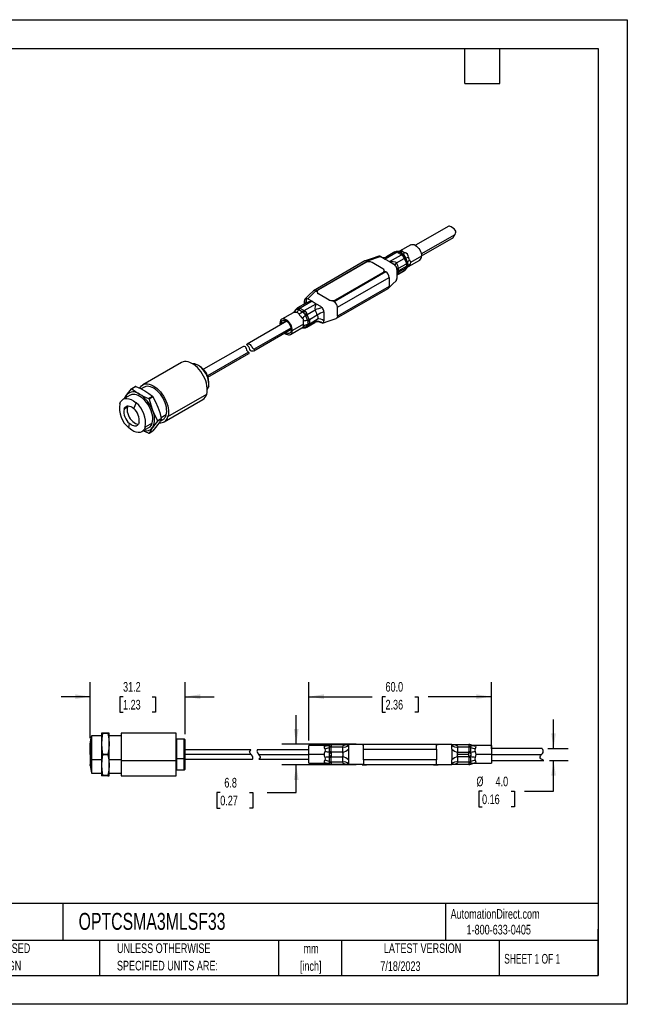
# Model space of a CAD drawing. Header units: millimetres. Extents: x 0 to 419, y 0 to 324.
# Tile 2 of 2: x 219 to 419, y 0 to 324. Entities that reach past the tile are written whole.
import ezdxf

# ---------------------------------------------------------------- set-up
doc = ezdxf.new("R2010")
doc.units = ezdxf.units.MM
doc.header["$LTSCALE"] = 1.5
doc.linetypes.add('CENTERX2', pattern=[20.32, 12.7, -2.54, 2.54, -2.54])
doc.layers.add('DIMENSIONS', color=140, linetype='Continuous', lineweight=25)
doc.layers.add('TEXT', color=140, linetype='Continuous', lineweight=25)
doc.styles.add('SLDTEXTSTYLE0', font='TXT', dxfattribs={"width": 0.7})
doc.styles.add('SLDTEXTSTYLE2', font='TXT', dxfattribs={"width": 0.65})
doc.dimstyles.new('SLDDIMSTYLE0', dxfattribs={"dimtxt": 3.237012, "dimasz": 4.953, "dimexe": 0, "dimexo": 0.0625, "dimgap": 0.809253, "dimtad": 0, "dimtih": 1, "dimtoh": 1, "dimrnd": 1e-09, "dimzin": 4, "dimdsep": 46, "dimtxsty": 'SLDTEXTSTYLE0', "dimsah": 1, "dimcen": 0.09, "dimadec": 0, "dimazin": 1, "dimtfac": 1, "dimtmove": 0, "dimatfit": 0, "dimfxl": 0, "dimfrac": 2, "dimtolj": 1, "dimtzin": 12, "dimarcsym": 0})
doc.dimstyles.new('SLDDIMSTYLE3', dxfattribs={"dimtxt": 3.237012, "dimasz": 4.953, "dimexe": 0, "dimexo": 0.0625, "dimgap": 0.809253, "dimtad": 0, "dimtih": 1, "dimtoh": 1, "dimrnd": 1e-09, "dimzin": 12, "dimdsep": 46, "dimtxsty": 'SLDTEXTSTYLE0', "dimsah": 1, "dimcen": 0.09, "dimadec": 0, "dimazin": 3, "dimtfac": 1, "dimtmove": 0, "dimatfit": 0, "dimfxl": 0, "dimfrac": 2, "dimtolj": 1, "dimtzin": 12, "dimarcsym": 0})
doc.dimstyles.new('SLDDIMSTYLE4', dxfattribs={"dimtxt": 3.237012, "dimasz": 4.953, "dimexe": 0, "dimexo": 0.0625, "dimgap": 0.809253, "dimtad": 0, "dimtih": 1, "dimtoh": 1, "dimrnd": 1e-09, "dimzin": 4, "dimdsep": 46, "dimtxsty": 'SLDTEXTSTYLE0', "dimsah": 1, "dimcen": 0.09, "dimadec": 0, "dimazin": 1, "dimtfac": 1, "dimtofl": 0, "dimtmove": 0, "dimatfit": 3, "dimfxl": 0, "dimfrac": 2, "dimtolj": 1, "dimtzin": 12, "dimarcsym": 0})

# ---------------------------------------------------------------- blocks, each defined once
blk = doc.blocks.new('SW_NOTE_0_1')
at = {"layer": 'TEXT', "color": 0, "linetype": 'CENTERX2', "lineweight": 18, "char_height": 3.175, "attachment_point": 2, "style": 'SLDTEXTSTYLE0'}
for s, insert in [('mm', (4.27, 4.09)), ('[inch]', (4.14, -1.64))]:
    blk.add_mtext(s, dxfattribs=dict(at, insert=insert))
blk = doc.blocks.new('SW_NOTE_0_2')
at = {"layer": 'TEXT', "color": 0, "linetype": 'CENTERX2', "lineweight": 18, "char_height": 3.175, "attachment_point": 1, "style": 'SLDTEXTSTYLE0'}
for s, insert in [('UNLESS OTHERWISE', (0, 4.09)), ('SPECIFIED UNITS ARE:', (0, -1.64))]:
    blk.add_mtext(s, dxfattribs=dict(at, insert=insert))
blk = doc.blocks.new('SW_NOTE_0_6')
at = {"layer": 'TEXT', "color": 0, "linetype": 'CENTERX2', "lineweight": 18, "char_height": 3.175, "attachment_point": 1, "style": 'SLDTEXTSTYLE0'}
for s, insert in [('METRIC UNITS USED', (0, 4.09)), ('FOR PART DESIGN', (0, -1.64))]:
    blk.add_mtext(s, dxfattribs=dict(at, insert=insert))
blk = doc.blocks.new('_D_3')
at = {"layer": 'DIMENSIONS'}
for p, q in [((242.63, 87.58), (242.63, 105.96)), ((273.82, 88.91), (273.82, 105.96)), ((242.63, 101.19), (233.11, 101.19)), ((253.42, 101.19), (252.33, 101.19)), ((252.33, 101.19), (252.33, 96.05)), ((263.03, 101.19), (264.12, 101.19)), ((264.12, 101.19), (264.12, 96.05)), ((273.82, 101.19), (283.34, 101.19)), ((252.33, 96.05), (253.42, 96.05)), ((264.12, 96.05), (263.03, 96.05))]:
    blk.add_line(p, q, dxfattribs=at)
for points in [[(242.63, 101.19), (237.68, 101.96), (237.68, 100.43)], [(273.82, 101.19), (278.77, 100.43), (278.77, 101.96)]]:
    blk.add_solid(points, dxfattribs=at)
at = {"layer": 'DIMENSIONS', "char_height": 3.175, "attachment_point": 1, "style": 'SLDTEXTSTYLE0'}
for s, insert in [('31.2', (253.42, 106.01)), ('1.23', (253.42, 100.14))]:
    blk.add_mtext(s, dxfattribs=dict(at, insert=insert))
blk = doc.blocks.new('_D_4')
at = {"layer": 'DIMENSIONS'}
for p, q in [((314.46, 86.72), (314.46, 105.96)), ((374.46, 84.08), (374.46, 105.96)), ((314.46, 101.19), (335.26, 101.19)), ((339.65, 101.19), (338.56, 101.19)), ((338.56, 101.19), (338.56, 96.05)), ((349.27, 101.19), (350.36, 101.19)), ((350.36, 101.19), (350.36, 96.05)), ((374.46, 101.19), (353.65, 101.19)), ((338.56, 96.05), (339.65, 96.05)), ((350.36, 96.05), (349.27, 96.05)), ((314.46, 84.08), (314.46, 84.43))]:
    blk.add_line(p, q, dxfattribs=at)
for points in [[(314.46, 101.19), (319.41, 100.43), (319.41, 101.96)], [(374.46, 101.19), (369.51, 101.96), (369.51, 100.43)]]:
    blk.add_solid(points, dxfattribs=at)
at = {"layer": 'DIMENSIONS', "char_height": 3.175, "attachment_point": 1, "style": 'SLDTEXTSTYLE0'}
for s, insert in [('60.0', (339.65, 106.01)), ('2.36', (339.65, 100.14))]:
    blk.add_mtext(s, dxfattribs=dict(at, insert=insert))
blk = doc.blocks.new('_D_5')
at = {"layer": 'DIMENSIONS'}
for p, q in [((394.87, 84.17), (394.87, 93.7)), ((392.99, 84.17), (399.64, 84.17)), ((393.55, 80.17), (399.64, 80.17)), ((394.87, 70.07), (394.87, 80.17)), ((371.38, 70.07), (370.29, 70.07)), ((370.29, 70.07), (370.29, 64.93)), ((381, 70.07), (382.09, 70.07)), ((382.09, 70.07), (382.09, 64.93)), ((385.35, 70.07), (394.87, 70.07)), ((370.29, 64.93), (371.38, 64.93)), ((382.09, 64.93), (381, 64.93))]:
    blk.add_line(p, q, dxfattribs=at)
for points in [[(394.87, 84.17), (395.63, 89.13), (394.11, 89.13)], [(394.87, 80.17), (394.11, 75.22), (395.63, 75.22)]]:
    blk.add_solid(points, dxfattribs=at)
at = {"layer": 'DIMENSIONS', "char_height": 3.175, "attachment_point": 1, "style": 'SLDTEXTSTYLE0'}
for s, insert in [('%%c', (369.54, 74.89)), ('4.0', (375.82, 74.89)), ('0.16', (371.38, 69.02))]:
    blk.add_mtext(s, dxfattribs=dict(at, insert=insert))
blk = doc.blocks.new('_D_6')
at = {"layer": 'DIMENSIONS'}
for p, q in [((310.33, 85.57), (310.33, 95.1)), ((330.05, 85.57), (305.56, 85.57)), ((330.05, 78.77), (305.56, 78.77)), ((310.33, 69.66), (310.33, 78.77)), ((285.35, 69.66), (284.26, 69.66)), ((284.26, 69.66), (284.26, 64.51)), ((294.97, 69.66), (296.05, 69.66)), ((296.05, 69.66), (296.05, 64.51)), ((300.8, 69.66), (310.33, 69.66)), ((284.26, 64.51), (285.35, 64.51)), ((296.05, 64.51), (294.97, 64.51))]:
    blk.add_line(p, q, dxfattribs=at)
for points in [[(310.33, 85.57), (311.09, 90.53), (309.56, 90.53)], [(310.33, 78.77), (309.56, 73.82), (311.09, 73.82)]]:
    blk.add_solid(points, dxfattribs=at)
at = {"layer": 'DIMENSIONS', "char_height": 3.175, "attachment_point": 1, "style": 'SLDTEXTSTYLE0'}
for s, insert in [('6.8', (286.69, 74.48)), ('0.27', (285.35, 68.61))]:
    blk.add_mtext(s, dxfattribs=dict(at, insert=insert))

msp = doc.modelspace()

# ---------------------------------------------------------------- linework, layer by layer
at = {"color": 7, "linetype": 'Continuous'}
for p, q in [((0.004, 323.854), (419.104, 323.854)), ((419.104, 323.854), (419.104, 0.004)), ((419.104, 0.004), (0.004, 0.004))]:
    msp.add_line(p, q, dxfattribs=at)
for p, q in [((360.445, 255.979), (349.484, 249.651)), ((351.407, 246.819), (362.505, 253.226)), ((347.984, 249.824), (344.26, 247.675)), ((351.484, 246.187), (361.962, 252.236)), ((343.47, 247.366), (339.548, 245.101)), ((342.671, 247.446), (339.963, 245.882)), ((340.936, 244.3), (344.858, 246.564)), ((343.622, 247.33), (344.795, 246.652)), ((343.724, 247.62), (343.631, 247.63)), ((344.062, 247.494), (343.656, 247.628)), ((343.765, 247.621), (343.726, 247.619)), ((345.307, 246.775), (344.062, 247.494)), ((345.767, 246.41), (345.307, 246.775)), ((346.008, 246.11), (345.767, 246.41)), ((351.485, 246.129), (347.865, 244.039)), ((332.916, 244.489), (315.945, 234.692)), ((316.695, 234.618), (333.665, 244.415)), ((333.17, 243.966), (317.614, 234.985)), ((338.12, 245.925), (333.665, 244.415)), ((334.019, 244.211), (333.665, 244.415)), ((338.827, 241.925), (335.292, 243.966)), ((337.544, 246.061), (337.468, 246.025)), ((338.12, 245.925), (339.548, 245.101)), ((339.548, 245.101), (340.936, 244.3)), ((340.936, 244.3), (342.363, 243.476)), ((343.28, 243.869), (345.838, 245.346)), ((343.963, 242.074), (346.532, 243.557)), ((345.936, 245.233), (346.523, 243.721)), ((346.296, 245.545), (346.008, 246.11)), ((346.919, 243.941), (346.296, 245.545)), ((347.063, 243.389), (346.919, 243.941)), ((346.975, 242.797), (347.063, 243.068)), ((347.063, 243.068), (347.063, 243.389)), ((347.16, 242.652), (350.884, 244.801)), ((339.747, 240.904), (322.776, 231.107)), ((323.271, 231.72), (338.827, 240.7)), ((338.827, 240.619), (323.271, 231.638)), ((338.827, 240.7), (338.827, 240.619)), ((339.747, 240.904), (339.264, 241.183)), ((339.267, 241.231), (339.267, 241.313)), ((343.424, 241.639), (343.424, 238.699)), ((345.838, 241.263), (343.424, 239.869)), ((343.424, 239.806), (345.659, 241.097)), ((346.671, 242.809), (343.959, 241.243)), ((346.532, 242.25), (343.963, 240.767)), ((345.649, 241.091), (345.838, 241.263)), ((346.523, 242.2), (345.936, 241.365)), ((346.71, 242.297), (346.75, 242.334)), ((346.74, 242.325), (347.144, 242.644)), ((346.86, 242.521), (346.968, 242.715)), ((346.946, 242.706), (346.975, 242.797)), ((347.218, 242.7), (347.155, 242.661)), ((323.837, 229.27), (340.807, 239.067)), ((340.807, 239.067), (340.807, 236.128)), ((314.079, 232.046), (316.695, 234.618)), ((317.175, 234.341), (316.695, 234.618)), ((317.175, 234.373), (317.175, 234.291)), ((317.614, 233.761), (321.15, 231.72)), ((317.614, 233.679), (317.614, 233.761)), ((321.15, 231.638), (317.614, 233.679)), ((323.526, 225.644), (340.497, 235.441)), ((340.807, 236.128), (323.837, 226.331)), ((313.49, 230.6), (310.782, 229.037)), ((315.506, 231.222), (311.583, 228.958)), ((312.971, 228.157), (316.894, 230.421)), ((313.018, 230.327), (313.018, 231.434)), ((314.079, 232.046), (315.506, 231.222)), ((315.506, 231.222), (316.894, 230.421)), ((316.894, 230.421), (318.321, 229.597)), ((321.15, 231.72), (321.15, 231.638)), ((322.776, 231.107), (322.294, 231.386)), ((323.271, 231.638), (323.271, 231.72)), ((309.282, 227.482), (305.558, 225.332)), ((309.701, 227.808), (309.297, 227.489)), ((309.731, 227.836), (309.692, 227.799)), ((309.728, 227.803), (310.145, 228.396)), ((310.145, 228.396), (310.434, 228.567)), ((310.434, 228.567), (310.675, 228.589)), ((310.675, 228.589), (311.134, 228.485)), ((311.134, 228.485), (312.379, 227.766)), ((312.82, 228.193), (311.646, 228.87)), ((312.379, 227.766), (312.786, 227.37)), ((312.786, 227.37), (313.027, 227.07)), ((313.027, 227.07), (313.368, 226.536)), ((313.951, 226.938), (316.509, 228.414)), ((314.547, 225.261), (313.96, 226.774)), ((319.382, 227.76), (319.382, 224.82)), ((323.837, 226.331), (323.837, 229.27)), ((307.194, 224.66), (294.2, 217.159)), ((307.008, 224.78), (305.31, 223.8)), ((305.321, 223.579), (305.31, 223.8)), ((312.678, 223.726), (309.058, 221.637)), ((313.368, 226.536), (313.99, 224.932)), ((313.99, 223.614), (313.368, 222.728)), ((313.77, 222.688), (316.478, 224.251)), ((316.509, 224.332), (313.951, 222.855)), ((313.96, 222.906), (314.547, 223.741)), ((313.99, 224.932), (314.082, 224.35)), ((314.082, 224.028), (313.99, 223.614)), ((314.082, 224.35), (314.082, 224.028)), ((317.214, 226.632), (314.645, 225.149)), ((314.645, 223.843), (317.214, 225.326)), ((296.412, 215.479), (308.614, 222.523)), ((296.415, 214.974), (308.694, 222.062)), ((308.457, 220.309), (312.181, 222.459)), ((312.176, 222.468), (312.384, 222.591)), ((312.676, 222.513), (312.715, 222.514)), ((312.786, 222.505), (312.708, 222.531)), ((312.718, 222.513), (312.81, 222.503)), ((313.027, 222.527), (312.786, 222.505)), ((313.368, 222.728), (313.027, 222.527)), ((313.951, 222.855), (313.783, 222.696)), ((292.538, 216.199), (279.815, 208.855)), ((294.665, 214.471), (281.156, 206.672)), ((281.315, 206.256), (294.754, 214.015)), ((272.651, 211.07), (259.922, 203.721)), ((277.053, 210.616), (276.797, 210.651)), ((256.166, 202.435), (257.419, 203.158)), ((257.598, 203.174), (256.345, 202.451)), ((260.347, 202.985), (259.334, 202.4)), ((281.453, 203.007), (281.072, 202.787)), ((281.361, 202.745), (281.459, 202.984)), ((281.547, 203.237), (281.453, 203.007)), ((281.459, 202.984), (281.547, 203.237)), ((255.751, 200.332), (253.453, 199.005)), ((253.818, 199.216), (253.986, 199.507)), ((253.986, 199.507), (254.539, 200.338)), ((254.067, 199.36), (253.986, 199.507)), ((261.822, 199.288), (263.075, 200.011)), ((263.254, 199.789), (262.001, 199.066)), ((266.921, 191.596), (279.651, 198.945)), ((268.174, 193.316), (280.903, 200.665)), ((254.827, 196.392), (253.739, 195.764)), ((263, 191.19), (260.703, 189.864)), ((264.739, 192.007), (265.992, 192.731)), ((265.992, 192.492), (264.739, 191.769)), ((265.606, 191.819), (266.496, 192.333)), ((267.597, 193.843), (265.949, 192.892)), ((259.602, 188.353), (261.9, 189.679)), ((261.999, 187.873), (263.252, 188.597)), ((246.319, 88.324), (243.07, 88.324)), ((246.319, 89.174), (246.319, 85.673)), ((248.455, 89.175), (246.683, 89.175)), ((246.683, 89.028), (246.683, 89.174)), ((246.683, 89.174), (248.455, 89.174)), ((248.455, 89.028), (246.683, 89.028)), ((248.455, 89.028), (248.455, 89.174)), ((248.819, 85.673), (248.819, 89.174)), ((252.819, 88.324), (248.819, 88.324)), ((270.822, 89.174), (252.819, 89.174)), ((252.819, 89.174), (252.819, 80.216)), ((270.822, 80.216), (270.822, 89.174)), ((271.119, 87.174), (270.822, 87.472)), ((246.319, 85.673), (246.319, 78.673)), ((248.819, 78.673), (248.819, 85.673)), ((273.519, 87.174), (271.119, 87.174)), ((271.119, 80.775), (271.119, 87.174)), ((273.819, 87.001), (273.519, 87.174)), ((273.519, 80.775), (273.519, 87.174)), ((273.819, 80.824), (273.819, 87.001)), ((319.964, 85.074), (314.459, 85.074)), ((314.459, 82.174), (314.459, 85.074)), ((321.175, 85.314), (321.138, 85.153)), ((321.138, 85.153), (321.138, 84.957)), ((321.138, 84.957), (321.175, 84.506)), ((321.175, 84.506), (321.175, 82.981)), ((321.849, 85.474), (321.912, 85.474)), ((321.849, 83.106), (321.849, 84.543)), ((321.912, 85.474), (327.459, 85.474)), ((321.912, 84.674), (325.529, 84.674)), ((331.878, 85.474), (327.429, 85.474)), ((331.959, 85.574), (331.959, 85.474)), ((331.959, 85.574), (333.459, 85.574)), ((331.959, 85.474), (332.459, 85.474)), ((332.459, 83.974), (332.459, 85.474)), ((356.459, 85.474), (332.459, 85.474)), ((333.459, 85.474), (333.459, 85.574)), ((333.459, 85.574), (355.459, 85.574)), ((355.459, 85.574), (355.459, 85.474)), ((355.459, 85.574), (356.959, 85.574)), ((356.459, 83.974), (356.459, 85.474)), ((356.459, 85.474), (356.959, 85.474)), ((356.959, 85.474), (356.959, 85.574)), ((361.459, 85.474), (356.959, 85.474)), ((361.459, 85.474), (361.459, 85.474)), ((361.459, 85.474), (367.007, 85.474)), ((363.389, 84.674), (367.007, 84.674)), ((367.007, 85.474), (367.069, 85.474)), ((367.069, 84.543), (367.069, 83.106)), ((367.78, 85.153), (367.743, 85.314)), ((367.743, 84.506), (367.78, 84.957)), ((367.743, 82.981), (367.743, 84.506)), ((367.78, 84.957), (367.78, 85.153)), ((374.459, 85.074), (368.954, 85.074)), ((374.459, 85.074), (374.459, 82.174)), ((246.683, 82.027), (246.683, 82.319)), ((246.683, 82.319), (248.455, 82.319)), ((248.455, 82.027), (246.683, 82.027)), ((248.455, 82.027), (248.455, 82.319)), ((295.411, 83.674), (273.819, 83.674)), ((295.504, 82.174), (273.819, 82.174)), ((314.459, 83.674), (297.497, 83.674)), ((297.974, 82.174), (314.459, 82.174)), ((314.459, 79.274), (314.459, 82.174)), ((319.578, 82.174), (314.459, 82.174)), ((321.175, 82.981), (321.138, 82.371)), ((321.138, 82.371), (321.138, 81.978)), ((321.138, 81.978), (321.175, 81.367)), ((321.175, 81.367), (321.175, 79.842)), ((321.849, 79.806), (321.849, 81.243)), ((325.545, 82.974), (321.912, 82.974)), ((321.912, 81.374), (325.545, 81.374)), ((327.459, 83.974), (327.459, 80.374)), ((332.459, 83.974), (356.459, 83.974)), ((332.459, 80.374), (332.459, 83.974)), ((356.459, 83.974), (356.459, 80.374)), ((361.459, 83.974), (361.459, 80.374)), ((366.989, 82.174), (363.153, 82.174)), ((363.373, 82.974), (367.007, 82.974)), ((367.007, 81.374), (363.373, 81.374)), ((367.069, 81.243), (367.069, 79.806)), ((367.78, 82.371), (367.743, 82.981)), ((367.743, 81.367), (367.78, 81.978)), ((367.743, 79.842), (367.743, 81.367)), ((367.78, 81.978), (367.78, 82.371)), ((374.459, 82.174), (369.34, 82.174)), ((391.091, 84.174), (374.459, 84.174)), ((374.459, 82.174), (374.459, 79.274)), ((374.459, 82.174), (390.944, 82.174)), ((242.631, 78.531), (242.631, 78.67)), ((246.319, 80.453), (243.07, 80.453)), ((246.319, 78.673), (246.319, 75.174)), ((252.819, 80.453), (248.819, 80.453)), ((248.819, 75.174), (248.819, 78.673)), ((252.819, 80.216), (270.822, 80.216)), ((252.819, 80.216), (252.819, 75.174)), ((271.119, 80.775), (270.822, 80.692)), ((270.822, 75.174), (270.822, 80.216)), ((271.119, 77.174), (271.119, 80.775)), ((273.519, 80.775), (271.119, 80.775)), ((273.819, 80.824), (273.519, 80.775)), ((273.519, 77.174), (273.519, 80.775)), ((273.819, 77.348), (273.819, 80.824)), ((273.819, 80.674), (295.982, 80.674)), ((298.067, 80.674), (314.459, 80.674)), ((314.459, 79.274), (319.964, 79.274)), ((321.175, 79.842), (321.138, 79.392)), ((321.138, 79.392), (321.138, 79.195)), ((321.138, 79.195), (321.175, 79.035)), ((321.912, 78.874), (321.849, 78.874)), ((325.529, 79.674), (321.912, 79.674)), ((327.459, 78.874), (321.912, 78.874)), ((332.459, 78.874), (327.459, 78.874)), ((331.959, 78.874), (331.959, 78.774)), ((331.959, 78.774), (333.459, 78.774)), ((356.459, 80.374), (332.459, 80.374)), ((332.459, 80.374), (332.459, 78.874)), ((332.459, 78.874), (356.459, 78.874)), ((333.459, 78.774), (333.459, 78.874)), ((355.459, 78.774), (333.459, 78.774)), ((355.459, 78.874), (355.459, 78.774)), ((355.459, 78.774), (356.959, 78.774)), ((356.459, 78.874), (356.459, 80.374)), ((356.459, 78.874), (361.459, 78.874)), ((356.959, 78.774), (356.959, 78.874)), ((356.989, 78.874), (361.459, 78.874)), ((361.459, 78.874), (361.459, 78.874)), ((367.007, 78.874), (361.459, 78.874)), ((367.007, 79.674), (363.389, 79.674)), ((367.069, 78.874), (367.007, 78.874)), ((367.78, 79.392), (367.743, 79.842)), ((367.743, 79.035), (367.78, 79.195)), ((367.78, 79.195), (367.78, 79.392)), ((368.954, 79.274), (374.459, 79.274)), ((374.459, 80.174), (391.638, 80.174)), ((243.07, 76.024), (246.319, 76.024)), ((246.683, 75.32), (248.455, 75.32)), ((246.683, 75.32), (246.683, 75.174)), ((248.455, 75.174), (246.683, 75.174)), ((248.455, 75.174), (248.455, 75.32)), ((248.819, 76.024), (252.819, 76.024)), ((252.819, 75.174), (270.822, 75.174)), ((270.822, 76.877), (271.119, 77.174)), ((271.119, 77.174), (273.519, 77.174)), ((273.519, 77.174), (273.819, 77.348))]:
    msp.add_line(p, q)
at = {"flags": 128}
for points in [[(362.505, 253.226), (362.664, 253.593), (362.757, 253.994), (362.726, 254.346), (362.576, 254.662), (362.19, 255.068), (361.696, 255.422), (361.265, 255.685), (360.909, 255.885), (360.665, 255.993), (360.455, 255.984), (360.446, 255.977)], [(361.958, 252.244), (361.958, 252.234), (361.966, 252.284), (362.003, 252.367), (362.081, 252.502), (362.221, 252.727), (362.505, 253.226)], [(347.984, 249.824), (348.295, 249.939), (348.649, 249.953), (349.034, 249.866), (349.434, 249.681), (349.834, 249.404), (350.219, 249.047), (350.573, 248.624), (350.884, 248.15), (351.139, 247.644), (351.328, 247.125), (351.445, 246.614), (351.485, 246.129)], [(343.47, 247.366), (343.168, 247.485), (342.892, 247.51), (342.661, 247.44), (342.661, 247.44)], [(343.622, 247.33), (343.56, 247.351), (343.47, 247.366)], [(343.656, 247.628), (343.635, 247.631), (343.632, 247.63)], [(344.349, 247.723), (344.128, 247.632), (343.765, 247.621)], [(344.266, 247.665), (344.437, 247.766), (344.789, 247.866), (345.086, 247.825), (345.296, 247.653)], [(344.858, 246.564), (344.832, 246.616), (344.795, 246.652)], [(333.665, 244.415), (333.26, 244.556), (332.916, 244.489)], [(337.486, 246.049), (335.247, 245.289), (333.006, 244.53)], [(338.12, 245.925), (337.769, 246.059), (337.544, 246.061)], [(340.936, 244.3), (342.198, 244.355), (342.802, 244.238), (343.072, 244.087), (343.28, 243.869)], [(342.939, 242.947), (342.609, 243.301), (342.363, 243.476)], [(343.28, 243.869), (342.924, 243.545), (342.728, 243.252), (342.732, 243.168)], [(345.936, 245.233), (345.899, 245.289), (345.838, 245.346)], [(346.532, 243.557), (346.535, 243.65), (346.523, 243.721)], [(346.671, 242.809), (346.636, 243.171), (346.532, 243.557)], [(347.559, 244.838), (347.786, 244.467), (347.865, 244.039)], [(347.865, 244.039), (347.786, 243.602), (347.559, 243.185)], [(345.652, 241.093), (345.817, 241.203), (345.944, 241.31)], [(345.838, 241.263), (345.899, 241.322), (345.936, 241.365)], [(346.215, 241.605), (346.52, 242.018), (346.86, 242.521)], [(346.523, 242.2), (346.535, 242.227), (346.532, 242.25)], [(346.532, 242.25), (346.636, 242.495), (346.671, 242.809)], [(340.599, 235.519), (341.914, 236.812), (343.23, 238.106)], [(315.842, 234.614), (314.527, 233.321), (313.211, 232.027)], [(316.695, 234.618), (316.289, 234.759), (315.945, 234.692), (315.858, 234.593)], [(340.497, 235.441), (340.497, 235.441), (340.727, 235.706), (340.807, 236.128)], [(313.382, 230.532), (313.517, 230.645), (313.713, 231.099), (313.702, 231.643), (313.503, 232.182)], [(313.507, 230.631), (313.466, 230.586), (313.471, 230.589)], [(313.503, 232.182), (313.833, 232.155), (314.079, 232.046)], [(310.226, 228.529), (309.922, 228.115), (309.717, 227.813)], [(310.789, 229.041), (310.625, 228.93), (310.497, 228.823)], [(310.79, 229.04), (310.793, 229.042), (311.03, 229.117), (311.3, 229.088), (311.583, 228.958)], [(311.583, 228.958), (311.61, 228.906), (311.646, 228.87)], [(312.82, 228.193), (312.882, 228.172), (312.971, 228.157)], [(313.951, 226.938), (313.948, 226.845), (313.96, 226.774)], [(318.321, 229.597), (318.673, 229.325), (318.897, 229.068)], [(309.058, 221.637), (309.019, 222.121), (308.902, 222.633), (308.713, 223.152), (308.458, 223.658), (308.147, 224.132), (307.792, 224.555), (307.408, 224.912), (307.008, 225.188), (306.607, 225.374), (306.223, 225.461), (305.868, 225.447), (305.558, 225.332), (305.303, 225.12), (305.113, 224.82), (304.996, 224.444), (304.957, 224.004)], [(304.957, 224.004), (304.996, 223.52), (305.017, 223.403)], [(305.31, 223.8), (305.348, 224.186), (305.457, 224.513), (305.635, 224.765), (305.872, 224.932), (306.159, 225.007), (306.483, 224.987), (306.83, 224.872), (307.185, 224.667), (307.532, 224.382), (307.856, 224.028), (308.143, 223.621), (308.38, 223.18), (308.558, 222.723), (308.668, 222.27), (308.705, 221.841)], [(312.678, 223.726), (312.688, 224.203), (312.726, 224.729)], [(312.726, 223.076), (312.688, 223.341), (312.678, 223.726)], [(314.547, 225.261), (314.585, 225.205), (314.645, 225.149)], [(314.645, 223.843), (314.585, 223.783), (314.547, 223.741)], [(316.475, 224.256), (316.474, 224.254), (316.509, 224.332)], [(317.214, 225.326), (317.26, 225.377), (317.429, 225.629), (317.499, 225.813), (317.521, 225.981), (317.499, 226.144), (317.43, 226.318), (317.331, 226.476), (317.26, 226.573), (317.214, 226.632)], [(318.897, 224.072), (318.567, 224.099), (318.321, 224.208)], [(318.954, 224.084), (321.194, 224.844), (323.435, 225.603)], [(323.837, 226.331), (323.756, 225.909), (323.526, 225.644), (323.426, 225.625)], [(306.516, 220.805), (306.607, 220.729), (307.008, 220.453), (307.408, 220.267), (307.792, 220.18), (308.147, 220.194), (308.458, 220.309), (308.713, 220.521), (308.902, 220.821), (309.019, 221.197), (309.058, 221.637)], [(308.705, 221.841), (308.668, 221.455), (308.558, 221.128), (308.38, 220.876), (308.143, 220.709), (307.856, 220.634), (307.532, 220.654), (307.185, 220.769), (306.83, 220.974), (306.821, 220.981)], [(312.093, 222.41), (312.313, 222.501), (312.676, 222.513)], [(312.384, 222.591), (312.562, 222.733), (312.675, 222.858), (312.728, 222.969), (312.726, 223.076)], [(312.786, 222.505), (312.806, 222.503), (312.81, 222.503)], [(313.96, 222.906), (313.948, 222.878), (313.951, 222.855)], [(294.29, 216.704), (294.086, 216.916), (294.076, 217.036), (294.19, 217.153), (294.455, 217.24), (294.787, 217.22), (295.15, 217.035), (295.43, 216.729), (295.684, 216.319), (295.858, 216.038), (296.046, 215.805), (296.334, 215.543), (296.412, 215.479)], [(294.665, 214.471), (294.391, 214.713), (294.242, 214.889), (294.133, 215.077), (294.05, 215.29), (293.941, 215.663), (293.789, 216.028), (293.602, 216.236), (293.342, 216.349), (292.979, 216.352), (292.539, 216.198)], [(296.412, 215.479), (296.597, 215.287), (296.618, 215.185), (296.568, 215.09), (296.448, 214.993), (296.143, 214.86), (295.753, 214.808), (295.472, 214.87), (295.247, 215.036), (295.071, 215.344), (294.915, 215.853), (294.827, 216.087), (294.706, 216.294), (294.523, 216.502), (294.29, 216.704)], [(294.752, 214.017), (294.867, 214.115), (294.881, 214.23), (294.735, 214.411), (294.665, 214.471)], [(280.903, 200.665), (281.039, 201.287), (281.098, 201.967), (281.079, 202.695), (280.983, 203.46), (280.81, 204.25), (280.563, 205.051), (280.247, 205.851), (279.867, 206.639), (279.428, 207.4), (278.937, 208.124), (278.402, 208.798), (277.832, 209.413), (277.235, 209.959), (276.621, 210.426), (276, 210.808), (275.381, 211.098), (274.774, 211.292), (274.189, 211.388), (273.635, 211.382), (273.121, 211.276), (272.654, 211.071), (272.651, 211.07)], [(281.453, 203.007), (281.562, 203.54), (281.594, 204.131), (281.546, 204.767), (281.42, 205.432), (281.22, 206.112), (280.948, 206.793), (280.613, 207.458), (280.22, 208.092), (279.778, 208.683), (279.299, 209.216), (278.792, 209.68), (278.268, 210.063), (277.739, 210.359), (277.218, 210.559), (276.716, 210.661), (276.256, 210.661)], [(258.913, 202.621), (259.163, 203.031), (259.513, 203.422), (259.925, 203.723), (260.391, 203.928), (260.906, 204.034), (261.46, 204.039), (262.045, 203.944), (262.652, 203.75), (263.27, 203.459), (263.892, 203.077), (264.506, 202.61), (265.102, 202.065), (265.673, 201.45), (266.207, 200.775), (266.698, 200.051), (267.137, 199.29), (267.518, 198.503), (267.834, 197.702), (268.08, 196.901), (268.253, 196.112), (268.35, 195.347), (268.369, 194.618), (268.31, 193.938), (268.174, 193.316)], [(254.539, 200.338), (255.292, 201.351), (256.166, 202.435)], [(256.345, 202.451), (257.515, 201.557), (258.826, 200.721)], [(257.598, 203.174), (259.145, 202.499), (260.594, 201.741)], [(267.597, 193.843), (267.72, 194.414), (267.769, 195.039), (267.744, 195.71), (267.646, 196.414), (267.475, 197.139), (267.234, 197.873), (266.929, 198.604), (266.563, 199.318), (266.144, 200.004), (265.678, 200.65), (265.173, 201.244), (264.638, 201.777), (264.083, 202.24), (263.516, 202.625), (262.948, 202.924), (262.388, 203.133), (261.845, 203.249), (261.33, 203.269), (260.85, 203.193), (260.414, 203.022), (260.347, 202.985)], [(260.594, 201.741), (261.895, 200.912), (263.075, 200.011)], [(281.1, 202.271), (281.268, 202.542), (281.453, 203.007)], [(252.353, 197.494), (252.612, 198.123), (252.991, 198.643), (253.458, 199.008), (254.028, 199.231), (254.651, 199.292), (255.346, 199.194), (256.055, 198.944), (256.798, 198.535), (257.744, 197.798)], [(263, 191.19), (263.123, 191.76), (263.173, 192.386), (263.148, 193.057), (263.049, 193.761), (262.878, 194.486), (262.638, 195.22), (262.332, 195.95), (261.967, 196.665), (261.547, 197.35), (261.081, 197.996), (260.577, 198.591), (260.042, 199.124), (259.487, 199.587), (258.92, 199.971), (258.352, 200.271), (257.792, 200.48), (257.249, 200.596), (256.734, 200.616), (256.254, 200.54), (255.818, 200.369), (255.751, 200.332)], [(256.94, 195.944), (257.372, 196.974), (257.744, 197.798)], [(258.826, 200.721), (260.263, 199.969), (261.822, 199.288)], [(262.001, 199.066), (262.491, 197.206), (263.112, 195.388)], [(263.254, 199.789), (264.122, 198.147), (264.88, 196.408)], [(253.739, 195.764), (253.896, 196.142), (254.118, 196.446), (254.4, 196.665), (254.734, 196.795), (255.109, 196.831), (255.516, 196.773), (255.943, 196.621), (256.378, 196.382), (256.94, 195.944)], [(254.827, 196.392), (254.739, 195.933), (254.729, 195.419), (254.797, 194.866), (254.942, 194.291), (255.158, 193.711), (255.44, 193.143), (255.778, 192.605), (256.163, 192.113), (256.582, 191.683), (257.023, 191.327), (257.473, 191.056), (257.918, 190.878), (258.344, 190.799), (258.505, 190.796)], [(255.038, 196.861), (254.99, 196.782), (254.827, 196.392)], [(263.112, 195.388), (263.864, 193.662), (264.739, 192.007)], [(264.88, 196.408), (265.497, 194.605), (265.992, 192.731)], [(258.695, 191.235), (258.538, 190.858), (258.316, 190.554), (258.034, 190.335), (257.701, 190.205), (257.325, 190.169), (256.918, 190.227), (256.491, 190.379), (256.057, 190.618), (255.495, 191.056)], [(264.739, 191.769), (263.87, 190.694), (263.112, 189.672)], [(265.992, 192.492), (265.501, 191.635), (264.879, 190.693)], [(255.311, 189.56), (255.394, 190.383), (255.495, 191.056)], [(260.703, 189.864), (260.439, 189.227), (260.064, 188.715), (259.589, 188.346), (259.028, 188.127), (258.394, 188.066), (257.709, 188.164), (256.989, 188.42), (256.257, 188.823), (255.311, 189.56)], [(261.821, 187.857), (260.273, 188.533), (260.085, 188.631)], [(263.112, 189.672), (262.494, 188.738), (261.999, 187.873)], [(264.879, 190.693), (264.127, 189.68), (263.252, 188.597)], [(242.631, 85.679), (242.849, 87.027), (243.07, 88.079)], [(243.07, 88.304), (243.07, 88.312), (243.07, 88.079)], [(243.07, 88.079), (243.07, 87.461), (243.07, 86.858), (243.07, 86.123), (243.07, 85.275), (243.07, 84.339), (243.07, 83.342), (243.07, 82.312), (243.07, 81.373), (243.07, 80.453)], [(246.683, 89.175), (246.416, 89.175), (246.319, 89.174)], [(246.319, 89.174), (246.415, 89.174), (246.683, 89.174)], [(246.683, 89.028), (246.416, 87.364), (246.319, 85.673)], [(248.455, 89.175), (248.722, 89.175), (248.819, 89.174)], [(248.819, 89.174), (248.724, 89.174), (248.455, 89.174)], [(248.455, 89.028), (248.722, 87.364), (248.819, 85.673)], [(242.631, 85.812), (242.631, 85.817), (242.631, 85.679)], [(242.631, 83.196), (242.631, 83.762), (242.631, 84.298), (242.631, 84.76), (242.631, 85.161), (242.631, 85.467), (242.631, 85.687), (242.631, 85.803)], [(242.631, 85.679), (242.631, 85.457), (242.631, 85.143), (242.631, 84.744), (242.631, 84.273), (242.631, 83.741), (242.631, 83.166), (242.631, 82.562), (242.631, 81.947), (242.631, 81.153)], [(246.319, 85.673), (246.415, 83.996), (246.683, 82.319)], [(248.819, 85.673), (248.724, 83.996), (248.455, 82.319)], [(319.828, 84.022), (319.641, 84.38), (319.578, 84.685), (319.641, 84.908), (319.828, 85.034)], [(319.828, 85.034), (319.929, 85.065), (319.963, 85.074), (319.963, 85.074)], [(321.206, 85.344), (320.597, 85.142), (319.963, 85.074)], [(321.817, 85.474), (321.501, 85.441), (321.199, 85.341)], [(321.912, 84.674), (321.867, 84.603), (321.849, 84.543)], [(325.529, 84.674), (325.652, 84.917), (325.845, 85.103), (326.349, 85.325), (327.459, 85.474)], [(327.459, 85.474), (327.459, 85.39), (327.459, 85.234)], [(327.459, 85.474), (327.459, 85.474)], [(327.459, 85.234), (327.459, 84.997), (327.459, 84.569), (327.459, 84.076), (327.459, 83.974)], [(361.459, 85.234), (361.459, 85.434), (361.459, 85.474)], [(361.459, 85.474), (362.569, 85.325), (363.074, 85.103), (363.267, 84.917), (363.389, 84.674)], [(361.459, 83.974), (361.459, 84.351), (361.459, 84.806), (361.459, 85.17), (361.459, 85.234)], [(367.069, 84.543), (367.051, 84.603), (367.007, 84.674)], [(367.719, 85.341), (367.417, 85.441), (367.101, 85.474)], [(368.956, 85.074), (368.322, 85.142), (367.713, 85.344)], [(368.956, 85.074), (368.989, 85.065), (369.09, 85.034)], [(369.09, 85.034), (369.277, 84.909), (369.34, 84.686), (369.278, 84.38), (369.09, 84.022)], [(242.631, 82.174), (242.631, 82.402), (242.631, 83.196)], [(242.631, 81.153), (242.631, 80.587), (242.631, 80.051), (242.631, 79.589), (242.631, 79.188), (242.631, 78.882), (242.631, 78.662), (242.631, 78.546), (242.631, 78.537)], [(246.683, 82.027), (246.416, 80.363), (246.319, 78.673)], [(248.455, 82.027), (248.722, 80.363), (248.819, 78.673)], [(295.504, 82.174), (295.179, 82.603), (295.059, 82.833), (295.017, 83.027), (295.044, 83.204), (295.182, 83.444), (295.35, 83.616), (295.417, 83.672), (295.411, 83.667)], [(295.982, 80.694), (295.978, 80.687), (296.026, 80.815), (296.072, 81.093), (296.038, 81.347), (295.915, 81.622), (295.608, 82.047), (295.504, 82.174)], [(297.497, 83.654), (297.5, 83.662), (297.452, 83.534), (297.406, 83.256), (297.44, 83.002), (297.563, 82.727), (297.87, 82.302), (297.974, 82.174)], [(297.974, 82.174), (298.299, 81.746), (298.419, 81.515), (298.461, 81.322), (298.435, 81.145), (298.296, 80.904), (298.128, 80.733), (298.061, 80.677), (298.067, 80.682)], [(319.578, 82.174), (319.641, 82.703), (319.828, 83.186)], [(319.828, 81.162), (319.64, 81.647), (319.578, 82.174)], [(321.849, 83.106), (321.867, 83.045), (321.912, 82.974)], [(321.912, 81.374), (321.867, 81.303), (321.849, 81.243)], [(366.989, 82.174), (366.994, 82.589), (367.007, 82.974)], [(367.007, 81.374), (366.994, 81.76), (366.989, 82.174)], [(367.007, 82.974), (367.051, 83.045), (367.069, 83.106)], [(367.069, 81.243), (367.051, 81.303), (367.007, 81.374)], [(369.09, 83.186), (369.277, 82.705), (369.34, 82.174)], [(369.34, 82.174), (369.278, 81.646), (369.09, 81.162)], [(391.638, 80.18), (391.643, 80.178), (391.565, 80.221), (391.322, 80.361), (390.721, 80.797), (390.515, 81.069), (390.46, 81.252), (390.479, 81.454), (390.597, 81.71), (390.944, 82.174)], [(390.944, 82.174), (391.194, 82.488), (391.41, 82.828), (391.506, 83.141), (391.492, 83.435), (391.345, 83.808), (391.165, 84.071), (391.083, 84.171), (391.091, 84.163)], [(242.631, 78.67), (242.631, 78.892), (242.631, 78.906)], [(243.07, 80.453), (243.07, 79.5), (243.07, 78.596), (243.07, 77.818), (243.07, 77.142), (243.07, 76.626), (243.07, 76.256), (243.07, 76.061), (243.07, 76.045)], [(246.319, 78.673), (246.415, 76.997), (246.683, 75.32)], [(248.819, 78.673), (248.724, 76.997), (248.455, 75.32)], [(319.828, 79.315), (319.641, 79.441), (319.578, 79.662), (319.641, 79.969), (319.828, 80.327)], [(319.963, 79.274), (319.929, 79.284), (319.828, 79.315)], [(319.963, 79.274), (320.597, 79.207), (321.206, 79.005)], [(321.199, 79.008), (321.501, 78.908), (321.817, 78.874)], [(321.849, 79.806), (321.867, 79.745), (321.912, 79.674)], [(327.459, 78.874), (326.349, 79.024), (325.845, 79.245), (325.652, 79.432), (325.529, 79.674)], [(327.459, 80.374), (327.459, 79.998), (327.459, 79.543), (327.459, 79.178), (327.459, 79.115)], [(327.459, 79.115), (327.459, 78.915), (327.459, 78.874)], [(327.459, 78.874), (327.459, 78.874)], [(361.459, 79.115), (361.459, 79.352), (361.459, 79.779), (361.459, 80.272), (361.459, 80.374)], [(363.389, 79.674), (363.267, 79.432), (363.074, 79.245), (362.569, 79.024), (361.459, 78.874)], [(361.459, 79.115), (361.459, 78.915), (361.459, 78.874)], [(367.007, 79.674), (367.051, 79.745), (367.069, 79.806)], [(367.101, 78.874), (367.417, 78.908), (367.719, 79.008)], [(367.713, 79.005), (368.322, 79.207), (368.956, 79.274)], [(369.09, 79.315), (368.99, 79.284), (368.956, 79.274), (368.956, 79.274)], [(369.09, 80.327), (369.277, 79.971), (369.34, 79.663), (369.278, 79.441), (369.09, 79.315)], [(246.683, 75.174), (246.416, 75.174), (246.319, 75.174)], [(248.455, 75.174), (248.722, 75.174), (248.819, 75.174)]]:
    msp.add_lwpolyline(points, dxfattribs=at)
for centre, radius, start, end in [((343.436, 246.054), 1.587, 82.9421, 119.35829), ((343.921, 247.271), 0.46, 128.79166, 168.14788), ((344.137, 246.622), 0.875, 94.87426, 126.03891), ((344.37, 249.973), 2.498, 262.92302, 291.77231), ((345.291, 245.718), 1.057, 89.09429, 117.94486), ((345.065, 245.035), 1.543, 62.94989, 97.69326), ((343.299, 244.308), 2.743, 22.23198, 55.35716), ((346.201, 248.432), 1.193, 220.72959, 259.27579), ((344.616, 248.441), 1.804, 292.53834, 319.05904), ((345.485, 245.593), 1.738, 4.10871, 73.48044), ((350.105, 245.953), 1.391, 304.05635, 7.25583), ((334.231, 241.919), 2.306, 62.60967, 117.39033), ((339.079, 247.486), 1.831, 239.97103, 299.16032), ((343.123, 243.675), 3.85, 145.09477, 158.2464), ((341.121, 241.53), 2.305, 2.71568, 37.93798), ((334.234, 239.402), 10.089, 15.35459, 26.27879), ((344.501, 246.043), 1.508, 332.42811, 2.51681), ((344.902, 246.789), 1.868, 303.60104, 318.25885), ((344.59, 257.253), 11.831, 278.29118, 282.83513), ((345.551, 245.933), 2.416, 293.70728, 304.46372), ((346.264, 241.781), 1.796, 63.56904, 81.41407), ((345.603, 243.435), 1.506, 308.09298, 345.87092), ((349.526, 242.757), 2.864, 133.37391, 155.57341), ((347.939, 242.1), 1.15, 109.29948, 146.84544), ((348.597, 245.747), 1.379, 181.2177, 221.19366), ((351.544, 240.023), 5.087, 141.55653, 148.24213), ((338.595, 241.313), 0.655, 290.78342, 69.21658), ((338.516, 241.306), 0.754, 294.37466, 354.3052), ((338.504, 238.962), 2.305, 2.60548, 57.39452), ((345.21, 238.337), 3.939, 108.46743, 117.42402), ((344.782, 239.466), 1.538, 122.21013, 152.08088), ((337.392, 244.662), 7.638, 322.14864, 329.33804), ((333.438, 241.706), 10.531, 357.47861, 1.99795), ((340.141, 240.975), 3.827, 356.89104, 4.02207), ((345.812, 241.464), 0.203, 277.37281, 310.68764), ((345.53, 242.12), 0.858, 298.26569, 323.07027), ((344.365, 243.037), 2.34, 312.44334, 322.25688), ((345.979, 243.105), 1.056, 300.97747, 332.81036), ((348.577, 240.476), 2.607, 121.42553, 135.06944), ((342.662, 238.644), 0.764, 315.14643, 4.1639), ((317.925, 234.366), 0.754, 185.6948, 245.62534), ((317.847, 234.373), 0.655, 110.78342, 249.21658), ((313.669, 231.544), 0.66, 104.60611, 189.56428), ((311.458, 230.674), 1.735, 351.47233, 25.96514), ((316.026, 226.012), 5.237, 95.6965, 118.92496), ((319.706, 228.841), 3.225, 150.67262, 187.61014), ((322.21, 233.767), 2.306, 242.60967, 297.39033), ((322.21, 233.685), 2.306, 242.60967, 297.39033), ((321.534, 229.166), 2.305, 2.60548, 57.39452), ((310.011, 225.272), 2.316, 78.7506, 108.21092), ((307.859, 229.661), 2.612, 314.67542, 331.05358), ((310.895, 228.029), 0.834, 142.60282, 153.89918), ((312.075, 227.098), 2.338, 132.43885, 142.26143), ((310.704, 228.636), 0.279, 137.73267, 194.26998), ((308.309, 229.79), 3.112, 313.79164, 335.19479), ((310.516, 226.848), 0.698, 25.65021, 94.35517), ((311.801, 227.121), 1.85, 96.74799, 127.48581), ((312.511, 227.19), 1.89, 117.21899, 136.74461), ((309.82, 231.349), 4.403, 287.5082, 305.53211), ((315.635, 229.49), 5.063, 207.52923, 230.05992), ((313.919, 226.617), 1.922, 124.90594, 143.27528), ((317.65, 226.638), 4.919, 162.01168, 171.43569), ((311.836, 226.241), 2.227, 18.24011, 59.34903), ((312.244, 218.311), 8.794, 78.80301, 84.88991), ((311.118, 233), 6.844, 289.1861, 294.53386), ((321.022, 216.616), 12.632, 99.68213, 110.9319), ((326.141, 231.196), 10.025, 196.11007, 207.08091), ((321.003, 221.998), 5.986, 105.71297, 129.26592), ((317.154, 227.678), 2.229, 2.09606, 38.55761), ((320.657, 217.828), 11.356, 129.93183, 136.75722), ((311.816, 224.882), 0.922, 350.44481, 51.96655), ((315.152, 213.633), 11.359, 95.86885, 102.33302), ((314.524, 220.598), 3.062, 100.04739, 125.97806), ((311.875, 229.138), 4.709, 296.69406, 304.57654), ((314.026, 224.739), 1.126, 268.16576, 297.55227), ((312.005, 226.411), 2.926, 315.2265, 334.45954), ((314.645, 224.787), 0.944, 233.43068, 270.02507), ((313.443, 224.496), 1.368, 331.47476, 28.52524), ((317.362, 222.647), 1.831, 59.97103, 119.16032), ((324.65, 219.302), 9.569, 140.98637, 148.28996), ((317.518, 222.502), 2.09, 48.70382, 118.87807), ((317.899, 223.363), 2.079, 44.52118, 109.23286), ((318.731, 224.711), 0.66, 284.60534, 9.56507), ((313.081, 221.185), 1.569, 79.4763, 116.3547), ((313.005, 224.079), 1.587, 262.9421, 299.35829), ((313.003, 224.059), 1.533, 270.89889, 308.22472), ((313.307, 224.007), 1.281, 272.73392, 300.69367), ((275.11, 204.374), 6.537, 349.97875, 72.70615), ((256.878, 198.337), 3.078, 50.74381, 139.45012), ((256.541, 199.236), 3.221, 93.50107, 96.69287), ((257.794, 199.959), 3.221, 93.50107, 96.69287), ((257.323, 198.424), 3.379, 145.49181, 164.13107), ((252.225, 191.221), 8.585, 350.90043, 49.99412), ((253.03, 191.674), 10.744, 20.22309, 57.35612), ((251.828, 191.072), 12.938, 38.15805, 39.42116), ((253.081, 191.796), 12.938, 38.15805, 39.42116), ((278.148, 201.356), 2.841, 301.94883, 345.92446), ((260.831, 196.137), 8.587, 170.9056, 229.98896), ((258.86, 194.992), 5.178, 171.41922, 229.47842), ((253.576, 192.009), 5.177, 351.41134, 49.48013), ((257.397, 192.531), 6.389, 333.42561, 26.56016), ((260.587, 191.791), 2.487, 301.86326, 346.01003), ((257.198, 191.889), 7.541, 359.0878, 0.89797), ((265.625, 193.876), 2.61, 263.07233, 347.6163), ((258.451, 192.612), 7.541, 359.0878, 0.89797), ((265.184, 194.445), 2.487, 301.86326, 346.01003), ((260.991, 191.237), 2.636, 253.18528, 323.58443), ((261.624, 191.072), 3.221, 273.50107, 276.69287), ((263.284, 83.526), 20.773, 166.70221, 173.68342), ((319.953, 87.819), 2.788, 267.43812, 296.01519), ((318.894, 88.735), 4.804, 281.21053, 298.34989), ((321.927, 84.346), 1.129, 90.754, 134.31056), ((320.831, 82.913), 2.066, 58.4634, 81.45424), ((321.849, 83.982), 1.492, 90.00314, 116.83673), ((321.659, 81.824), 2.726, 86.00332, 100.21968), ((318.192, 85.074), 3.741, 353.86174, 6.13826), ((331.867, 83.885), 6.387, 172.89659, 188.19275), ((326.018, 86.597), 1.984, 255.74106, 316.58601), ((362.9, 86.597), 1.984, 223.41399, 284.25894), ((357.051, 83.885), 6.387, 351.80763, 7.10304), ((370.726, 85.074), 3.741, 173.86174, 186.13826), ((366.992, 84.346), 1.129, 45.68944, 89.246), ((368.087, 82.913), 2.066, 98.54576, 121.5366), ((367.069, 83.982), 1.492, 63.16327, 89.99686), ((367.259, 81.824), 2.726, 79.78032, 93.99668), ((368.966, 87.819), 2.788, 243.98481, 272.56188), ((370.024, 88.735), 4.804, 241.65011, 258.78947), ((319.229, 83.604), 0.731, 325.12259, 34.87741), ((321.628, 90.492), 7.524, 256.15776, 266.55028), ((321.628, 73.857), 7.524, 93.44972, 103.84224), ((319.229, 80.745), 0.731, 325.12167, 34.87833), ((323.654, 79.942), 3.498, 119.88032, 136.00377), ((323.654, 84.407), 3.498, 223.99623, 240.11968), ((322.025, 80.258), 2.853, 93.54513, 107.3333), ((322.025, 84.091), 2.853, 252.6667, 266.45487), ((303.715, 82.174), 18.214, 357.48266, 2.51734), ((331.868, 80.464), 6.387, 171.80763, 187.10304), ((325.439, 85.509), 2.537, 272.39818, 322.77668), ((324.01, 82.174), 1.731, 332.47291, 27.52709), ((325.439, 78.84), 2.537, 37.22332, 87.60182), ((363.479, 85.509), 2.537, 217.22332, 267.60182), ((363.479, 78.84), 2.537, 92.39818, 142.77668), ((365.526, 81.953), 2.383, 154.61824, 174.666), ((365.716, 82.448), 2.578, 186.09733, 204.61838), ((357.051, 80.464), 6.387, 352.89659, 8.19275), ((365.264, 79.942), 3.498, 43.99623, 60.11968), ((365.264, 84.407), 3.498, 299.88032, 316.00377), ((366.893, 80.258), 2.853, 72.6667, 86.45487), ((366.893, 84.091), 2.853, 273.54513, 287.3333), ((367.29, 90.492), 7.524, 273.44972, 283.84224), ((367.29, 73.857), 7.524, 76.15776, 86.55028), ((369.69, 83.604), 0.731, 145.11758, 214.88242), ((369.69, 80.745), 0.731, 145.1267, 214.8733), ((263.436, 80.835), 20.924, 186.30233, 193.23298), ((318.894, 75.614), 4.804, 61.65011, 78.78947), ((319.953, 76.53), 2.788, 63.98481, 92.56188), ((320.831, 81.435), 2.066, 278.54576, 301.5366), ((321.927, 80.003), 1.129, 225.68944, 269.246), ((321.659, 82.525), 2.726, 259.78032, 273.99668), ((321.849, 80.367), 1.492, 243.16327, 269.99686), ((318.192, 79.274), 3.741, 353.86174, 6.13826), ((326.018, 77.751), 1.984, 43.41413, 104.25892), ((362.9, 77.751), 1.984, 75.74108, 136.58586), ((370.726, 79.274), 3.741, 173.86174, 186.13826), ((368.087, 81.435), 2.066, 238.4634, 261.45424), ((366.992, 80.003), 1.129, 270.754, 314.31056), ((367.259, 82.525), 2.726, 266.00332, 280.21968), ((367.069, 80.367), 1.492, 270.00314, 296.83673), ((370.024, 75.614), 4.804, 101.21053, 118.34989), ((368.966, 76.53), 2.788, 87.43812, 116.01519)]:
    msp.add_arc(centre, radius, start, end)
at = {"layer": 'TEXT'}
for p, q in [((9.525, 314.325), (409.575, 314.325)), ((365.76, 302.895), (365.76, 314.325)), ((377.19, 302.895), (377.19, 314.325)), ((409.575, 314.325), (409.575, 9.525)), ((365.76, 302.895), (377.19, 302.895)), ((409.575, 33.189), (9.525, 33.189)), ((233.638, 33.189), (233.638, 20.955)), ((359.363, 33.189), (359.363, 20.955)), ((409.575, 9.525), (409.575, 24.765)), ((409.575, 20.955), (9.525, 20.955)), ((245.67, 20.955), (245.67, 9.525)), ((304.536, 20.955), (304.536, 9.525)), ((325.218, 20.955), (325.218, 9.525)), ((377.023, 20.955), (377.023, 9.525)), ((9.525, 9.525), (409.575, 9.525))]:
    msp.add_line(p, q, dxfattribs=at)

# ---------------------------------------------------------------- block references
at = {"layer": 'TEXT', "linetype": 'CENTERX2', "lineweight": 18}
for name, p in [('SW_NOTE_0_6', (192.718, 15.953)), ('SW_NOTE_0_2', (251.412, 15.953)), ('SW_NOTE_0_1', (310.929, 15.834))]:
    msp.add_blockref(name, p, dxfattribs=at)

# ---------------------------------------------------------------- texts
for s, insert, char_height, attachment_point, style in [('OPTCSMA3MLSF33', (238.812, 30.063), 5.55625, 1, 'SLDTEXTSTYLE0'), ('AutomationDirect.com', (361.042, 31.315), 3.175, 1, 'SLDTEXTSTYLE0'), ('1-800-633-0405', (366.287, 26.156), 3.175, 1, 'SLDTEXTSTYLE0'), ('LATEST VERSION', (351.828, 20.046), 3.175, 2, 'SLDTEXTSTYLE0'), ('SHEET 1 OF 1', (378.662, 16.577), 3.175, 1, 'SLDTEXTSTYLE2'), ('7/18/2023', (344.552, 14.146), 3.175, 2, 'SLDTEXTSTYLE0')]:
    msp.add_mtext(s, dxfattribs=dict(at, insert=insert, char_height=char_height, attachment_point=attachment_point, style=style))

# ---------------------------------------------------------------- dimensions: what is measured, and where the dimension line sits
at = {"layer": 'DIMENSIONS'}
for base, p1, p2, dimstyle, picture, middle in [((273.819, 101.194), (242.631, 85.679), (273.819, 87.001), 'SLDDIMSTYLE3', '_D_3', (258.225, 101.194)), ((374.459, 101.194), (314.459, 82.174), (374.459, 82.174), 'SLDDIMSTYLE4', '_D_4', (344.459, 101.194))]:
    dim = msp.add_linear_dim(base=base, p1=p1, p2=p2, dimstyle=dimstyle, dxfattribs=at)
    dim.commit()
    dim.dimension.update_dxf_attribs({"geometry": picture, "text_midpoint": middle, "dimtype": 160})
dim = msp.add_linear_dim(base=(310.326, 78.774), p1=(331.959, 85.574), p2=(331.959, 78.774), angle=90, dimstyle='SLDDIMSTYLE3', dxfattribs=at)
dim.commit()
dim.dimension.update_dxf_attribs({"geometry": '_D_6', "text_midpoint": (310.326, 69.658), "dimtype": 160})
dim = msp.add_linear_dim(base=(394.873, 80.174), p1=(391.081, 84.174), p2=(391.649, 80.174), angle=90, text='%%c <>', dimstyle='SLDDIMSTYLE0', dxfattribs=at)
dim.commit()
dim.dimension.update_dxf_attribs({"geometry": '_D_5', "text_midpoint": (394.873, 70.074), "dimtype": 160})

doc.saveas('drawing.dxf')
